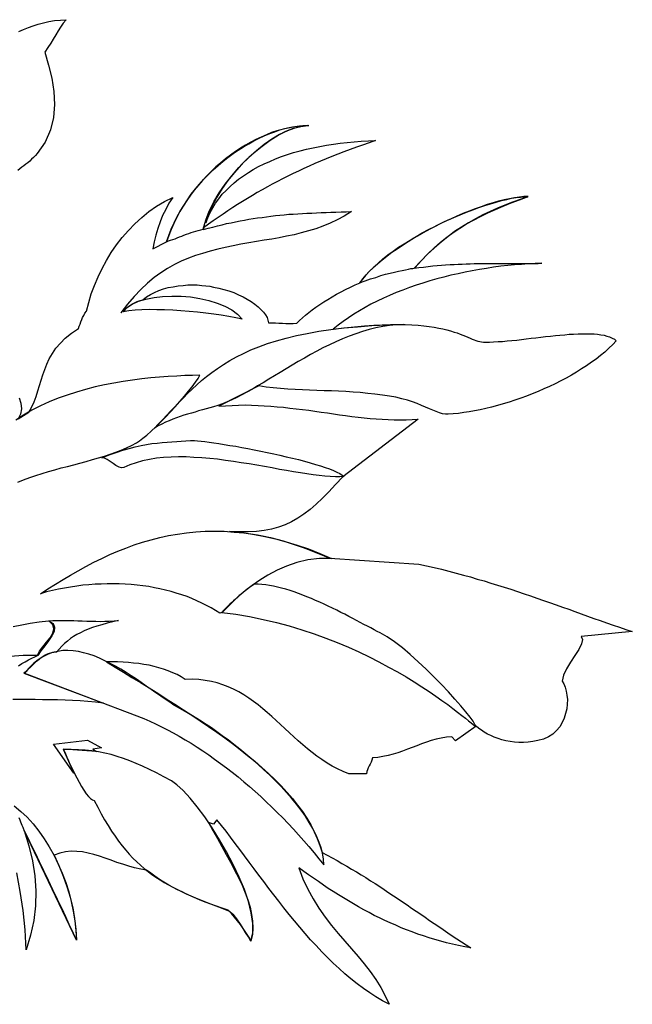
# Model space of a CAD drawing. Extents: x -508 to -51, y 189 to 941.
# Tile 3 of 3: x -307 to -51, y 530 to 941. Entities that reach past the tile are written whole.
import ezdxf

# ---------------------------------------------------------------- set-up
doc = ezdxf.new("R2010")
doc.units = 0
doc.header["$MEASUREMENT"] = 0
doc.layers.get('0').update_dxf_attribs({"linetype": 'CONTINUOUS'})

msp = doc.modelspace()

# ---------------------------------------------------------------- linework, layer by layer
at = {"linetype": 'Continuous'}
for points in [[(-307.74, 936), (-305.83, 936.88), (-303.76, 937.67), (-301.69, 938.39), (-299.62, 939.1), (-297.4, 939.66), (-295.17, 940.14), (-292.86, 940.54), (-290.39, 940.77), (-287.93, 940.93), (-289.2, 939.42), (-290.32, 937.83), (-291.35, 936.24), (-292.3, 934.57), (-293.34, 932.82), (-294.37, 931.07), (-295.57, 929.32), (-296.92, 927.41), (-295.33, 922), (-293.98, 916.51), (-293.1, 910.94), (-292.86, 905.45), (-293.26, 900.04), (-294.45, 894.87), (-296.68, 889.78), (-300.02, 885.08), (-300.81, 884.21), (-301.61, 883.41), (-302.41, 882.7), (-303.2, 881.9), (-304, 881.19), (-304.79, 880.55), (-305.67, 879.91), (-306.46, 879.28), (-307.34, 878.64), (-308.13, 878)], [(-307.66, 783.01), (-306.94, 780.79), (-306.62, 778.4), (-307.02, 776.17), (-308.05, 774.26), (-303.52, 776.97), (-302.33, 779.19), (-301.37, 781.34), (-300.5, 783.57), (-299.78, 785.88), (-299.06, 788.1), (-298.43, 790.33), (-297.71, 792.64), (-296.92, 794.87), (-296.04, 797.09), (-295.01, 799.32), (-293.74, 801.47), (-292.23, 803.7), (-290.39, 805.85), (-288.33, 807.91), (-285.78, 809.98), (-282.84, 811.97), (-282.52, 812.92), (-282.12, 813.8), (-281.8, 814.76), (-281.48, 815.63), (-281.09, 816.51), (-280.61, 817.38), (-280.13, 818.33), (-279.5, 819.21), (-278.54, 822.79), (-277.51, 826.37), (-276.16, 829.95), (-274.64, 833.45), (-272.97, 836.95), (-271.14, 840.29), (-269.15, 843.63), (-266.93, 846.82), (-264.54, 849.92), (-261.99, 852.86), (-259.29, 855.65), (-256.42, 858.27), (-253.4, 860.74), (-250.3, 862.97), (-246.96, 864.95), (-243.46, 866.7), (-245.05, 864.24), (-246.4, 861.7), (-247.67, 859.15), (-248.71, 856.44), (-249.66, 853.74), (-250.46, 850.95), (-251.17, 848.09), (-251.81, 845.23), (-246, 848.09), (-245.13, 850.79), (-244.09, 853.42), (-242.9, 856.04), (-241.71, 858.51), (-240.35, 860.98), (-238.84, 863.36), (-237.33, 865.75), (-235.74, 867.98), (-233.99, 870.21), (-232.24, 872.27), (-230.41, 874.34), (-228.5, 876.33), (-226.51, 878.24), (-224.52, 880.07), (-222.45, 881.82), (-220.39, 883.41), (-218.24, 885), (-216.09, 886.44), (-213.94, 887.87), (-211.71, 889.14), (-209.57, 890.33), (-207.34, 891.45), (-205.19, 892.48), (-202.96, 893.36), (-200.82, 894.15), (-198.67, 894.87), (-196.6, 895.42), (-194.53, 895.9), (-192.46, 896.3), (-190.47, 896.54), (-188.56, 896.7), (-186.65, 896.7), (-189.52, 896.46), (-192.46, 895.67), (-195.56, 894.47), (-198.82, 892.96), (-202.01, 890.97), (-205.27, 888.74), (-208.53, 886.2), (-211.71, 883.41), (-214.74, 880.39), (-217.68, 877.13), (-220.39, 873.79), (-222.85, 870.36), (-225.08, 866.79), (-226.99, 863.2), (-228.5, 859.63), (-229.69, 856.04), (-228.82, 858.19), (-227.86, 860.34), (-226.75, 862.33), (-225.56, 864.32), (-224.2, 866.15), (-222.77, 867.98), (-221.18, 869.65), (-219.51, 871.32), (-217.76, 872.83), (-215.93, 874.34), (-213.94, 875.77), (-211.87, 877.13), (-209.8, 878.4), (-207.58, 879.59), (-205.27, 880.71), (-202.96, 881.74), (-200.5, 882.78), (-198.03, 883.73), (-195.48, 884.61), (-192.94, 885.4), (-190.23, 886.12), (-187.53, 886.83), (-184.82, 887.47), (-182.04, 888.03), (-179.17, 888.51), (-176.31, 888.98), (-173.45, 889.38), (-170.58, 889.7), (-167.64, 889.94), (-164.7, 890.17), (-161.67, 890.33), (-158.73, 890.49), (-161.43, 889.54), (-164.14, 888.58), (-166.76, 887.63), (-169.39, 886.67), (-171.94, 885.72), (-174.48, 884.76), (-176.95, 883.81), (-179.33, 882.78), (-181.72, 881.82), (-184.11, 880.79), (-186.41, 879.75), (-188.72, 878.72), (-190.95, 877.68), (-193.18, 876.65), (-195.41, 875.54), (-197.55, 874.42), (-199.7, 873.31), (-201.85, 872.2), (-203.92, 871.08), (-206.07, 869.89), (-208.13, 868.7), (-210.2, 867.5), (-212.27, 866.23), (-214.26, 864.95), (-216.33, 863.68), (-218.4, 862.41), (-220.39, 861.06), (-222.45, 859.7), (-224.44, 858.35), (-226.51, 856.92), (-228.5, 855.49), (-230.57, 853.98), (-230.65, 853.26), (-228.66, 853.82), (-226.75, 854.29), (-224.76, 854.85), (-222.85, 855.25), (-220.94, 855.73), (-219.03, 856.13), (-217.2, 856.52), (-215.29, 856.84), (-213.46, 857.24), (-211.63, 857.56), (-209.8, 857.88), (-207.98, 858.11), (-206.07, 858.35), (-204.23, 858.59), (-202.41, 858.83), (-200.57, 859.07), (-198.75, 859.23), (-196.84, 859.39), (-195.01, 859.63), (-193.1, 859.7), (-191.19, 859.86), (-189.28, 860.02), (-187.37, 860.1), (-185.38, 860.18), (-183.39, 860.26), (-181.4, 860.42), (-179.41, 860.42), (-177.35, 860.5), (-175.28, 860.58), (-173.13, 860.66), (-170.98, 860.66), (-168.83, 860.74), (-171.78, 858.91), (-174.72, 857.32), (-177.74, 855.89), (-180.69, 854.69), (-183.71, 853.58), (-186.73, 852.7), (-189.76, 851.83), (-192.78, 851.11), (-195.88, 850.48), (-198.98, 849.84), (-202.09, 849.28), (-205.27, 848.81), (-208.45, 848.25), (-211.71, 847.69), (-214.98, 847.14), (-218.24, 846.5), (-221.5, 845.78), (-224.68, 845.07), (-227.86, 844.19), (-230.97, 843.32), (-233.99, 842.36), (-236.93, 841.33), (-239.88, 840.05), (-242.74, 838.62), (-245.6, 837.03), (-248.39, 835.2), (-251.25, 833.21), (-254.04, 830.82), (-256.82, 828.28), (-259.53, 825.34), (-262.31, 822.07), (-265.1, 818.49), (-263.98, 819.53), (-262.87, 820.48), (-261.76, 821.28), (-260.56, 822.07), (-259.37, 822.63), (-258.26, 823.19), (-257.06, 823.59), (-255.95, 823.9), (-254.44, 825.1), (-252.76, 826.13), (-251.01, 827.01), (-249.19, 827.8), (-247.28, 828.44), (-245.29, 829), (-243.22, 829.39), (-241.15, 829.71), (-239.16, 829.95), (-237.09, 830.11), (-235.1, 830.11), (-233.2, 830.11), (-231.36, 829.95), (-229.61, 829.79), (-227.94, 829.55), (-226.43, 829.23), (-224.2, 828.84), (-222.06, 828.28), (-219.99, 827.64), (-217.92, 826.93), (-215.93, 826.05), (-214.1, 825.18), (-212.35, 824.22), (-210.68, 823.19), (-209.17, 822.15), (-207.82, 821.04), (-206.62, 819.93), (-205.59, 818.81), (-204.71, 817.7), (-204.07, 816.51), (-203.68, 815.47), (-203.44, 814.36), (-202.01, 814.28), (-200.57, 814.28), (-199.14, 814.2), (-197.63, 814.12), (-196.2, 814.04), (-194.69, 814.04), (-193.18, 814.04), (-191.59, 814.12), (-190.47, 815.23), (-189.28, 816.35), (-188.01, 817.46), (-186.65, 818.57), (-185.22, 819.77), (-183.71, 820.8), (-182.04, 821.92), (-180.37, 823.03), (-178.7, 824.06), (-176.87, 825.18), (-175.04, 826.21), (-173.13, 827.25), (-171.22, 828.2), (-169.23, 829.16), (-167.24, 830.11), (-165.17, 830.98), (-163.98, 832.66), (-162.63, 834.33), (-161.12, 836.08), (-159.36, 837.75), (-157.54, 839.34), (-155.63, 841.01), (-153.56, 842.68), (-151.33, 844.27), (-149.1, 845.86), (-146.72, 847.37), (-144.25, 848.89), (-141.78, 850.4), (-139.24, 851.83), (-136.61, 853.26), (-133.99, 854.61), (-131.28, 855.89), (-128.66, 857.16), (-126.03, 858.35), (-123.32, 859.47), (-120.7, 860.5), (-118.16, 861.54), (-115.61, 862.41), (-113.14, 863.29), (-110.68, 864.08), (-108.37, 864.72), (-106.06, 865.35), (-103.91, 865.83), (-101.92, 866.31), (-100.01, 866.63), (-98.19, 866.79), (-96.6, 866.95), (-95.08, 866.95), (-98.35, 865.83), (-101.53, 864.72), (-104.71, 863.45), (-107.81, 862.17), (-110.91, 860.82), (-113.94, 859.39), (-116.96, 857.79), (-119.91, 856.13), (-122.77, 854.29), (-125.71, 852.39), (-128.58, 850.24), (-131.36, 848.01), (-134.22, 845.54), (-137.01, 842.92), (-139.79, 840.13), (-142.58, 837.11), (-140.59, 837.35), (-138.68, 837.59), (-136.77, 837.83), (-134.86, 838.07), (-133.03, 838.23), (-131.2, 838.38), (-129.45, 838.54), (-127.62, 838.62), (-125.95, 838.7), (-124.2, 838.78), (-122.53, 838.86), (-120.86, 838.94), (-119.19, 838.94), (-117.6, 839.02), (-115.93, 839.02), (-114.34, 839.02), (-112.75, 839.02), (-111.15, 839.02), (-109.56, 839.02), (-108.05, 839.02), (-106.46, 839.02), (-104.95, 839.02), (-103.36, 839.02), (-101.85, 839.02), (-100.25, 839.02), (-98.74, 839.02), (-97.15, 839.02), (-95.64, 839.02), (-94.05, 839.02), (-92.46, 839.1), (-90.87, 839.1), (-89.28, 839.18), (-92.06, 839.1), (-94.92, 838.94), (-97.71, 838.7), (-100.65, 838.46), (-103.52, 838.23), (-106.46, 837.91), (-109.4, 837.51), (-112.35, 837.03), (-115.37, 836.55), (-118.31, 836), (-121.34, 835.44), (-124.28, 834.8), (-127.22, 834.17), (-130.17, 833.37), (-133.11, 832.66), (-136.06, 831.78), (-138.92, 830.91), (-141.78, 830.03), (-144.57, 829), (-147.35, 827.96), (-150.13, 826.93), (-152.84, 825.73), (-155.47, 824.62), (-158.09, 823.35), (-160.64, 822.07), (-163.1, 820.72), (-165.49, 819.37), (-167.8, 817.94), (-170.1, 816.42), (-172.25, 814.91), (-174.4, 813.32), (-176.39, 811.65), (-171.78, 812.21), (-167.48, 812.69), (-163.34, 813.08), (-159.52, 813.32), (-155.94, 813.48), (-152.52, 813.64), (-149.34, 813.64), (-146.4, 813.56), (-143.61, 813.48), (-140.99, 813.32), (-138.6, 813.08), (-136.37, 812.76), (-134.3, 812.45), (-132.32, 812.13), (-130.57, 811.73), (-128.89, 811.33), (-127.38, 810.94), (-125.95, 810.46), (-124.6, 810.06), (-123.41, 809.58), (-122.29, 809.11), (-121.18, 808.71), (-120.22, 808.31), (-119.27, 807.91), (-118.39, 807.51), (-117.6, 807.2), (-116.8, 806.88), (-116.01, 806.64), (-115.21, 806.48), (-114.41, 806.32), (-113.7, 806.24), (-112.9, 806.24), (-111.15, 806.24), (-109.4, 806.32), (-107.49, 806.48), (-105.66, 806.56), (-103.75, 806.8), (-101.77, 806.96), (-99.78, 807.12), (-97.79, 807.36), (-95.8, 807.6), (-93.73, 807.83), (-91.74, 808.07), (-89.67, 808.31), (-87.69, 808.55), (-85.62, 808.79), (-83.63, 808.95), (-81.72, 809.19), (-79.73, 809.35), (-77.82, 809.51), (-75.99, 809.58), (-74.16, 809.74), (-72.41, 809.74), (-70.74, 809.74), (-69.07, 809.74), (-67.47, 809.66), (-66.04, 809.51), (-64.61, 809.35), (-63.26, 809.11), (-62.07, 808.79), (-60.95, 808.39), (-59.92, 807.91), (-58.97, 807.44), (-58.17, 806.8), (-59.68, 805.21), (-61.27, 803.7), (-63.02, 802.1), (-64.77, 800.67), (-66.6, 799.16), (-68.59, 797.81), (-70.58, 796.38), (-72.65, 795.02), (-74.8, 793.75), (-76.94, 792.4), (-79.17, 791.21), (-81.4, 790.01), (-83.71, 788.82), (-86.09, 787.7), (-88.48, 786.67), (-90.87, 785.64), (-93.25, 784.68), (-95.64, 783.73), (-98.1, 782.85), (-100.57, 781.98), (-102.96, 781.18), (-105.43, 780.47), (-107.81, 779.75), (-110.28, 779.11), (-112.66, 778.56), (-114.97, 778), (-117.36, 777.52), (-119.59, 777.13), (-121.89, 776.81), (-124.04, 776.49), (-126.27, 776.25), (-128.34, 776.09), (-129.53, 776.17), (-130.8, 776.33), (-132.08, 776.73), (-133.35, 777.2), (-134.78, 777.76), (-136.21, 778.4), (-137.81, 779.04), (-139.56, 779.83), (-141.38, 780.54), (-143.29, 781.26), (-145.44, 781.98), (-147.75, 782.61), (-150.22, 783.25), (-152.92, 783.73), (-155.86, 784.13), (-158.97, 784.44), (-161.99, 784.84), (-165.09, 785.16), (-168.12, 785.4), (-171.14, 785.56), (-174.16, 785.72), (-177.19, 785.88), (-180.21, 785.95), (-183.23, 786.04), (-186.26, 786.11), (-189.28, 786.27), (-192.3, 786.43), (-195.32, 786.59), (-198.43, 786.83), (-201.45, 787.15), (-204.48, 787.47), (-207.5, 787.94), (-224.13, 779.43), (-221.42, 779.67), (-218.63, 779.83), (-215.93, 779.91), (-213.23, 779.99), (-210.52, 779.91), (-207.82, 779.83), (-205.19, 779.67), (-202.48, 779.51), (-199.86, 779.27), (-197.16, 779.04), (-194.53, 778.72), (-191.9, 778.4), (-189.28, 778.08), (-186.65, 777.76), (-184.11, 777.36), (-181.48, 777.04), (-178.86, 776.65), (-176.31, 776.25), (-173.76, 775.93), (-171.22, 775.53), (-168.59, 775.22), (-166.05, 774.9), (-163.5, 774.66), (-161.04, 774.34), (-158.49, 774.18), (-155.94, 774.02), (-153.48, 773.86), (-150.93, 773.78), (-148.47, 773.78), (-145.92, 773.78), (-143.45, 773.94), (-140.99, 774.1), (-172.41, 750), (-175.44, 746.73), (-178.22, 743.71), (-180.92, 741.01), (-183.55, 738.54), (-186.1, 736.31), (-188.64, 734.32), (-191.19, 732.65), (-193.81, 731.22), (-196.44, 729.95), (-199.22, 728.91), (-202.17, 728.12), (-205.19, 727.56), (-208.45, 727.16), (-211.95, 727), (-215.69, 727), (-219.75, 727.16), (-216.65, 726.92), (-213.7, 726.6), (-210.84, 726.21), (-207.98, 725.73), (-205.27, 725.17), (-202.57, 724.62), (-199.94, 723.9), (-197.32, 723.19), (-194.85, 722.39), (-192.3, 721.59), (-189.84, 720.72), (-187.45, 719.84), (-185.06, 718.89), (-182.6, 717.93), (-180.21, 716.98), (-177.82, 715.94), (-140.59, 713.48), (-137.41, 712.76), (-134.22, 712.05), (-131.12, 711.33), (-128.1, 710.54), (-125.07, 709.74), (-122.05, 708.94), (-119.11, 708.15), (-116.25, 707.27), (-113.38, 706.48), (-110.52, 705.6), (-107.73, 704.73), (-104.95, 703.85), (-102.16, 702.98), (-99.46, 702.02), (-96.67, 701.15), (-93.97, 700.19), (-91.34, 699.24), (-88.64, 698.36), (-86.01, 697.41), (-83.31, 696.45), (-80.68, 695.5), (-78.06, 694.62), (-75.43, 693.67), (-72.81, 692.72), (-70.18, 691.76), (-67.56, 690.81), (-64.85, 689.93), (-62.22, 688.97), (-59.52, 688.02), (-56.9, 687.15), (-54.19, 686.19), (-51.49, 685.32), (-72.89, 683.33), (-72.25, 681.97), (-72.65, 680.14), (-73.76, 677.84), (-75.43, 675.29), (-77.26, 672.51), (-78.93, 669.72), (-80.29, 667.1), (-80.84, 664.63), (-80.13, 663.44), (-79.49, 662.09), (-79.09, 660.49), (-78.77, 658.82), (-78.61, 656.91), (-78.69, 655), (-78.85, 653.01), (-79.33, 651.1), (-79.89, 649.12), (-80.76, 647.29), (-81.8, 645.54), (-83.15, 643.94), (-84.66, 642.51), (-86.49, 641.32), (-88.56, 640.44), (-90.94, 639.81), (-93.01, 639.41), (-95, 639.17), (-96.91, 639.01), (-98.9, 639.01), (-100.73, 639.17), (-102.56, 639.41), (-104.31, 639.73), (-105.98, 640.13), (-107.57, 640.6), (-109.16, 641.24), (-110.6, 641.88), (-112.03, 642.51), (-113.3, 643.31), (-114.5, 644.1), (-115.61, 644.9), (-116.64, 645.78), (-125.39, 639.73), (-126.83, 641.4), (-129.05, 641.16), (-131.28, 640.84), (-133.43, 640.37), (-135.5, 639.81), (-137.49, 639.09), (-139.56, 638.46), (-141.47, 637.66), (-143.45, 636.94), (-145.44, 636.15), (-147.43, 635.43), (-149.42, 634.72), (-151.41, 634.08), (-153.48, 633.52), (-155.63, 633.13), (-157.77, 632.73), (-160, 632.57), (-160.24, 631.61), (-160.56, 630.74), (-160.96, 629.94), (-161.43, 629.23), (-161.83, 628.43), (-162.15, 627.64), (-162.39, 626.84), (-162.47, 625.97), (-169.87, 625.89), (-172.25, 626.84), (-174.64, 627.95), (-176.87, 629.15), (-179.01, 630.42), (-181.16, 631.85), (-183.23, 633.28), (-185.22, 634.8), (-187.21, 636.39), (-189.12, 638.06), (-191.03, 639.73), (-192.86, 641.4), (-194.69, 643.07), (-196.6, 644.82), (-198.43, 646.49), (-200.26, 648.24), (-202.09, 649.91), (-204, 651.5), (-205.82, 653.1), (-207.73, 654.69), (-209.73, 656.12), (-211.71, 657.55), (-213.7, 658.9), (-215.85, 660.1), (-218, 661.21), (-220.23, 662.24), (-222.53, 663.12), (-224.84, 663.91), (-227.31, 664.47), (-229.93, 664.95), (-232.56, 665.27), (-235.34, 665.43), (-238.21, 665.35), (-239.88, 666.38), (-241.63, 667.34), (-243.46, 668.13), (-245.29, 668.93), (-247.28, 669.64), (-249.26, 670.2), (-251.25, 670.76), (-253.32, 671.23), (-255.47, 671.63), (-257.62, 671.95), (-259.85, 672.19), (-261.99, 672.43), (-264.22, 672.51), (-266.53, 672.66), (-268.76, 672.66), (-271.06, 672.66), (-267.56, 670.52), (-264.06, 668.37), (-260.48, 666.14), (-256.9, 663.99), (-253.32, 661.77), (-249.74, 659.54), (-246.16, 657.23), (-242.58, 655), (-239, 652.7), (-235.5, 650.39), (-232, 648.08), (-228.5, 645.69), (-225.08, 643.31), (-221.74, 640.92), (-218.48, 638.53), (-215.29, 636.07), (-212.19, 633.6), (-209.17, 631.14), (-206.23, 628.59), (-203.44, 626.04), (-200.73, 623.42), (-198.19, 620.87), (-195.72, 618.17), (-193.42, 615.54), (-191.27, 612.84), (-189.28, 610.13), (-187.45, 607.35), (-185.78, 604.56), (-184.35, 601.7), (-183.07, 598.84), (-181.96, 595.97), (-181.08, 593.03), (-179.01, 591.91), (-176.87, 590.8), (-174.8, 589.69), (-172.81, 588.5), (-170.74, 587.3), (-168.75, 586.11), (-166.76, 584.91), (-164.78, 583.72), (-162.79, 582.53), (-160.88, 581.25), (-158.89, 580.06), (-156.98, 578.79), (-155.07, 577.52), (-153.16, 576.24), (-151.25, 574.97), (-149.34, 573.7), (-147.43, 572.42), (-145.52, 571.15), (-143.69, 569.8), (-141.78, 568.53), (-139.87, 567.25), (-138.04, 565.98), (-136.13, 564.63), (-134.22, 563.35), (-132.32, 562.08), (-130.49, 560.81), (-128.58, 559.53), (-126.67, 558.18), (-124.76, 556.91), (-122.85, 555.72), (-120.86, 554.45), (-118.95, 553.18), (-121.5, 553.65), (-124.04, 554.13), (-126.59, 554.68), (-129.05, 555.32), (-131.52, 555.96), (-133.91, 556.67), (-136.37, 557.39), (-138.76, 558.18), (-141.07, 558.98), (-143.45, 559.85), (-145.76, 560.73), (-148.07, 561.6), (-150.29, 562.64), (-152.6, 563.59), (-154.83, 564.63), (-157.06, 565.74), (-159.29, 566.78), (-161.43, 567.97), (-163.58, 569.08), (-165.81, 570.28), (-167.88, 571.55), (-170.03, 572.82), (-172.17, 574.09), (-174.24, 575.37), (-176.39, 576.72), (-178.46, 578.07), (-180.53, 579.43), (-182.6, 580.86), (-184.66, 582.29), (-186.73, 583.72), (-188.72, 585.15), (-190.79, 586.66), (-189.04, 582.05), (-187.05, 577.67), (-184.74, 573.62), (-182.36, 569.72), (-179.73, 566.06), (-177.1, 562.56), (-174.32, 559.22), (-171.54, 555.96), (-168.75, 552.78), (-166.05, 549.59), (-163.42, 546.49), (-160.96, 543.31), (-158.65, 540.05), (-156.5, 536.71), (-154.67, 533.21), (-153.08, 529.62), (-155.86, 531.14), (-158.57, 532.73), (-161.19, 534.4), (-163.82, 536.23), (-166.45, 538.22), (-168.99, 540.21), (-171.54, 542.35), (-174, 544.58), (-176.39, 546.81), (-178.86, 549.2), (-181.24, 551.58), (-183.55, 554.13), (-185.86, 556.59), (-188.16, 559.22), (-190.39, 561.84), (-192.62, 564.47), (-194.85, 567.17), (-197, 569.88), (-199.14, 572.66), (-201.21, 575.37), (-203.36, 578.07), (-205.43, 580.86), (-207.42, 583.56), (-209.49, 586.27), (-211.48, 588.97), (-213.46, 591.68), (-215.45, 594.3), (-217.36, 596.85), (-219.27, 599.39), (-221.18, 601.94), (-223.09, 604.33), (-225, 606.71), (-226.43, 604.88), (-228.5, 605.52), (-226.67, 602.18), (-224.76, 598.84), (-222.93, 595.57), (-221.1, 592.23), (-219.27, 588.97), (-217.6, 585.71), (-216.01, 582.53), (-214.5, 579.34), (-213.23, 576.24), (-212.11, 573.22), (-211.16, 570.2), (-210.52, 567.17), (-210.12, 564.31), (-210.04, 561.44), (-210.2, 558.74), (-210.76, 556.03), (-211.87, 557.87), (-212.99, 559.62), (-214.1, 561.28), (-215.21, 562.96), (-216.41, 564.47), (-217.6, 566.06), (-218.87, 567.49), (-220.31, 568.92), (-222.77, 569.72), (-225.16, 570.59), (-227.54, 571.47), (-229.93, 572.34), (-232.24, 573.3), (-234.47, 574.25), (-236.7, 575.21), (-238.84, 576.24), (-240.99, 577.28), (-243.06, 578.31), (-245.13, 579.43), (-247.12, 580.62), (-249.03, 581.81), (-250.86, 583.09), (-252.61, 584.36), (-254.36, 585.71), (-256.82, 586.11), (-259.37, 586.59), (-261.83, 587.3), (-264.3, 588.1), (-266.77, 588.89), (-269.15, 589.77), (-271.62, 590.64), (-274.01, 591.44), (-276.39, 592.23), (-278.78, 592.79), (-281.17, 593.27), (-283.55, 593.5), (-285.94, 593.59), (-288.25, 593.35), (-290.64, 592.79), (-292.94, 591.91), (-291.03, 587.54), (-289.28, 583.16), (-287.69, 578.79), (-286.34, 574.33), (-285.23, 569.88), (-284.43, 565.42), (-283.87, 560.97), (-283.63, 556.43), (-305.51, 602.18), (-303.52, 595.89), (-302.09, 589.61), (-301.05, 583.32), (-300.65, 577.04), (-300.74, 570.83), (-301.45, 564.63), (-302.8, 558.5), (-304.71, 552.38), (-305.11, 560.73), (-305.99, 568.84), (-307.18, 576.8), (-308.61, 584.6)], [(-230.73, 853.42), (-229.61, 857.16), (-228.18, 860.98), (-226.27, 864.8), (-224.04, 868.54), (-221.58, 872.2), (-218.79, 875.77), (-215.85, 879.2), (-212.75, 882.46), (-209.49, 885.4), (-206.14, 888.11), (-202.8, 890.57), (-199.46, 892.64), (-196.2, 894.31), (-193.02, 895.58), (-189.91, 896.38), (-187.05, 896.7), (-189.12, 896.62), (-191.27, 896.38), (-193.42, 896.06), (-195.56, 895.67), (-197.79, 895.11), (-199.94, 894.47), (-202.17, 893.76), (-204.32, 892.88), (-206.54, 891.92), (-208.69, 890.89), (-210.84, 889.78), (-213.07, 888.58), (-215.13, 887.23), (-217.28, 885.88), (-219.35, 884.37), (-221.42, 882.86), (-223.41, 881.19), (-225.4, 879.44), (-227.31, 877.61), (-229.14, 875.77), (-230.97, 873.79), (-232.72, 871.8), (-234.47, 869.73), (-236.06, 867.58), (-237.57, 865.35), (-239.08, 863.05), (-240.51, 860.74), (-241.79, 858.27), (-242.98, 855.81), (-244.09, 853.34), (-245.13, 850.79), (-246.08, 848.17), (-245.21, 848.49), (-244.33, 848.81), (-243.46, 849.12), (-242.5, 849.44), (-241.55, 849.84), (-240.67, 850.16), (-239.72, 850.56), (-238.76, 850.95), (-237.73, 851.27), (-236.77, 851.67), (-235.82, 851.99), (-234.79, 852.31), (-233.75, 852.62), (-232.79, 852.94), (-231.76, 853.18), (-230.73, 853.42)], [(-142.26, 837.27), (-139.56, 840.29), (-136.93, 843.08), (-134.3, 845.62), (-131.6, 847.93), (-128.97, 850.08), (-126.27, 852.07), (-123.48, 853.9), (-120.7, 855.65), (-117.84, 857.24), (-114.89, 858.75), (-111.87, 860.26), (-108.69, 861.61), (-105.43, 862.97), (-102.08, 864.4), (-98.58, 865.75), (-94.92, 867.1), (-96.75, 867.02), (-98.66, 866.86), (-100.65, 866.55), (-102.8, 866.15), (-105.03, 865.67), (-107.33, 865.11), (-109.64, 864.4), (-112.11, 863.68), (-114.57, 862.81), (-117.12, 861.93), (-119.66, 860.98), (-122.21, 859.94), (-124.84, 858.83), (-127.46, 857.64), (-130.09, 856.44), (-132.63, 855.17), (-135.18, 853.82), (-137.81, 852.47), (-140.27, 851.11), (-142.74, 849.6), (-145.13, 848.17), (-147.51, 846.66), (-149.74, 845.14), (-151.97, 843.63), (-154.04, 842.04), (-156.02, 840.45), (-157.93, 838.86), (-159.68, 837.27), (-161.35, 835.68), (-162.87, 834.09), (-164.22, 832.57), (-165.41, 830.98), (-163.1, 831.86), (-160.88, 832.66), (-158.65, 833.29), (-156.58, 834.01), (-154.51, 834.57), (-152.6, 835.04), (-150.77, 835.52), (-149.1, 835.92), (-147.59, 836.23), (-146.24, 836.48), (-145.04, 836.71), (-144.01, 836.95), (-143.22, 837.03), (-142.66, 837.19), (-142.34, 837.27), (-142.26, 837.27)], [(-214.42, 815.87), (-217.12, 816.42), (-220.07, 816.9), (-223.17, 817.46), (-226.35, 817.94), (-229.69, 818.33), (-233.11, 818.73), (-236.54, 819.05), (-240.04, 819.37), (-243.46, 819.61), (-246.88, 819.69), (-250.14, 819.77), (-253.32, 819.85), (-256.35, 819.69), (-259.21, 819.53), (-261.83, 819.29), (-264.22, 818.89), (-262.55, 820.64), (-260.4, 822.07), (-257.7, 823.35), (-254.67, 824.22), (-251.25, 824.94), (-247.67, 825.34), (-243.85, 825.5), (-239.96, 825.42), (-236.06, 825.1), (-232.16, 824.46), (-228.42, 823.67), (-224.92, 822.55), (-221.66, 821.2), (-218.79, 819.69), (-216.33, 817.86), (-214.42, 815.87)], [(-147.11, 813.64), (-149.98, 813.48), (-152.84, 813.24), (-155.7, 812.76), (-158.57, 812.21), (-161.43, 811.49), (-164.22, 810.7), (-167, 809.74), (-169.79, 808.79), (-172.57, 807.6), (-175.28, 806.4), (-177.98, 805.13), (-180.69, 803.85), (-183.31, 802.42), (-185.94, 801.07), (-188.48, 799.56), (-191.03, 798.13), (-193.57, 796.62), (-196.04, 795.1), (-198.51, 793.59), (-200.97, 792.16), (-203.28, 790.73), (-205.67, 789.3), (-207.98, 787.94), (-210.2, 786.59), (-212.43, 785.4), (-214.58, 784.2), (-216.65, 783.09), (-218.72, 782.14), (-220.7, 781.26), (-222.69, 780.47), (-224.6, 779.83), (-226.43, 779.27), (-227.94, 778.79), (-229.54, 778.4), (-231.04, 777.92), (-232.64, 777.52), (-234.15, 777.04), (-235.66, 776.57), (-237.25, 776.17), (-238.76, 775.69), (-240.35, 775.13), (-241.87, 774.58), (-243.46, 774.02), (-244.97, 773.38), (-246.48, 772.75), (-248.07, 771.95), (-249.58, 771.24), (-251.1, 770.36), (-249.35, 772.11), (-247.59, 773.86), (-245.92, 775.69), (-244.25, 777.52), (-242.5, 779.35), (-240.75, 781.18), (-239, 783.01), (-237.25, 784.76), (-235.34, 786.59), (-233.43, 788.42), (-231.45, 790.17), (-229.29, 791.92), (-227.07, 793.59), (-224.76, 795.26), (-222.29, 796.93), (-219.67, 798.53), (-216.88, 800.04), (-213.94, 801.55), (-210.76, 802.98), (-207.42, 804.33), (-203.84, 805.6), (-200.1, 806.8), (-196.04, 807.91), (-191.82, 808.95), (-187.29, 809.9), (-182.44, 810.78), (-177.35, 811.49), (-172.01, 812.21), (-166.29, 812.69), (-160.24, 813.16), (-153.88, 813.48), (-147.11, 813.64)], [(-232.08, 792.4), (-235.18, 792.32), (-238.45, 792.24), (-241.79, 792.08), (-245.29, 791.92), (-248.95, 791.6), (-252.61, 791.29), (-256.35, 790.89), (-260.24, 790.41), (-264.14, 789.85), (-268.04, 789.14), (-271.94, 788.42), (-275.92, 787.55), (-279.82, 786.51), (-283.71, 785.4), (-287.61, 784.13), (-291.35, 782.77), (-295.09, 781.26), (-298.75, 779.59), (-302.33, 777.76), (-305.75, 775.77), (-309.01, 773.62)], [(-308.21, 747.77), (-305.75, 748.72), (-303.2, 749.68), (-300.58, 750.55), (-298.03, 751.35), (-295.41, 752.14), (-292.7, 752.86), (-290.08, 753.66), (-287.45, 754.29), (-284.75, 755.01), (-282.2, 755.72), (-279.58, 756.44), (-277.03, 757.16), (-274.48, 757.87), (-272.02, 758.59), (-269.63, 759.38), (-267.24, 760.26), (-264.94, 761.13), (-262.79, 762.09), (-260.64, 763.04), (-258.65, 764.16), (-257.38, 764.95), (-255.95, 766.07), (-254.28, 767.42), (-252.45, 769.09), (-250.54, 770.84), (-248.55, 772.83), (-246.48, 774.9), (-244.41, 777.13), (-242.42, 779.27), (-240.43, 781.5), (-238.6, 783.65), (-236.85, 785.72), (-235.34, 787.63), (-233.99, 789.45), (-232.88, 791.05), (-232.08, 792.4)], [(-171.85, 750.16), (-173.6, 750), (-175.51, 750), (-177.66, 750.07), (-179.89, 750.23), (-182.28, 750.47), (-184.74, 750.79), (-187.37, 751.19), (-190.15, 751.59), (-192.94, 752.07), (-195.88, 752.62), (-198.91, 753.1), (-201.93, 753.66), (-205.11, 754.29), (-208.29, 754.85), (-211.55, 755.41), (-214.82, 755.88), (-218.08, 756.44), (-221.42, 756.84), (-224.76, 757.32), (-228.02, 757.63), (-231.36, 757.95), (-234.63, 758.11), (-237.81, 758.27), (-240.99, 758.27), (-244.17, 758.19), (-247.28, 758.03), (-250.3, 757.71), (-253.16, 757.23), (-256.03, 756.6), (-258.73, 755.88), (-261.36, 755.01), (-263.9, 753.89), (-264.86, 753.73), (-265.89, 754.05), (-267.17, 754.69), (-268.36, 755.57), (-269.63, 756.44), (-270.9, 757.16), (-272.02, 757.79), (-273.05, 757.95), (-270.03, 759.14), (-267.08, 760.18), (-264.3, 761.05), (-261.67, 761.85), (-259.13, 762.48), (-256.66, 763.04), (-254.36, 763.44), (-252.13, 763.84), (-249.9, 764.08), (-247.83, 764.32), (-245.76, 764.48), (-243.78, 764.63), (-241.79, 764.79), (-239.88, 764.87), (-237.97, 764.95), (-236.06, 765.11), (-235.26, 765.11), (-234.31, 765.11), (-233.04, 765.03), (-231.6, 764.87), (-230.01, 764.71), (-228.18, 764.48), (-226.27, 764.16), (-224.13, 763.92), (-221.9, 763.52), (-219.59, 763.12), (-217.12, 762.73), (-214.58, 762.25), (-212.03, 761.77), (-209.41, 761.29), (-206.7, 760.73), (-204, 760.18), (-201.29, 759.62), (-198.67, 758.98), (-196.04, 758.35), (-193.42, 757.79), (-190.87, 757.16), (-188.48, 756.52), (-186.1, 755.8), (-183.87, 755.17), (-181.72, 754.53), (-179.73, 753.89), (-177.98, 753.26), (-176.31, 752.62), (-174.88, 751.98), (-173.6, 751.35), (-172.65, 750.71), (-171.85, 750.16)], [(-177.1, 715.87), (-182.2, 715.79), (-186.97, 715.23), (-191.59, 714.12), (-195.88, 712.68), (-199.86, 710.93), (-203.68, 708.94), (-207.1, 706.79), (-210.28, 704.57), (-213.15, 702.34), (-215.69, 700.19), (-217.92, 698.13), (-219.75, 696.38), (-221.34, 694.86), (-222.45, 693.75), (-223.33, 693.11), (-223.73, 692.95), (-225.56, 694.15), (-227.39, 695.26), (-229.29, 696.29), (-231.29, 697.25), (-233.35, 698.2), (-235.42, 699.08), (-237.49, 699.95), (-239.72, 700.67), (-241.95, 701.38), (-244.17, 702.02), (-246.48, 702.66), (-248.79, 703.13), (-251.1, 703.61), (-253.48, 704.09), (-255.95, 704.41), (-258.33, 704.73), (-260.8, 704.97), (-263.27, 705.13), (-265.81, 705.28), (-268.28, 705.28), (-270.82, 705.28), (-273.37, 705.2), (-275.92, 705.13), (-278.46, 704.89), (-281.01, 704.65), (-283.55, 704.33), (-286.1, 703.93), (-288.64, 703.53), (-291.11, 703.06), (-293.66, 702.5), (-296.2, 701.86), (-298.67, 701.15), (-295.57, 703.13), (-292.46, 705.13), (-289.28, 707.04), (-286.18, 708.94), (-282.92, 710.77), (-279.73, 712.52), (-276.47, 714.27), (-273.13, 715.87), (-269.79, 717.46), (-266.45, 718.89), (-263.03, 720.24), (-259.53, 721.51), (-256.03, 722.63), (-252.45, 723.66), (-248.87, 724.62), (-245.21, 725.41), (-241.47, 726.05), (-237.65, 726.6), (-233.83, 727), (-229.93, 727.24), (-225.95, 727.32), (-221.9, 727.24), (-217.76, 726.92), (-213.62, 726.53), (-209.33, 725.89), (-204.95, 725.1), (-200.57, 724.06), (-196.04, 722.87), (-191.43, 721.44), (-186.73, 719.84), (-181.96, 717.93), (-177.1, 715.87)], [(-223.01, 693.35), (-217.12, 692.56), (-211.32, 691.6), (-205.67, 690.41), (-200.1, 689.13), (-194.77, 687.7), (-189.52, 686.11), (-184.43, 684.44), (-179.49, 682.61), (-174.72, 680.78), (-170.1, 678.79), (-165.65, 676.8), (-161.35, 674.73), (-157.3, 672.66), (-153.32, 670.52), (-149.58, 668.45), (-146, 666.38), (-142.58, 664.31), (-139.4, 662.24), (-136.37, 660.25), (-133.59, 658.35), (-131.04, 656.52), (-128.58, 654.85), (-126.43, 653.17), (-124.44, 651.66), (-122.69, 650.31), (-121.18, 649.12), (-119.91, 648.08), (-118.79, 647.21), (-118, 646.57), (-117.36, 646.09), (-116.96, 645.85), (-116.88, 645.85), (-117.2, 646.57), (-118, 647.84), (-119.27, 649.59), (-121.02, 651.74), (-123.17, 654.29), (-125.55, 657.07), (-128.26, 660.1), (-131.2, 663.28), (-134.38, 666.46), (-137.57, 669.64), (-140.91, 672.75), (-144.25, 675.77), (-147.51, 678.55), (-150.77, 681.02), (-153.88, 683.09), (-156.74, 684.76), (-158.01, 685.39), (-159.36, 686.11), (-160.72, 686.83), (-162.15, 687.62), (-163.58, 688.34), (-165.09, 689.13), (-166.69, 690.01), (-168.28, 690.81), (-169.95, 691.68), (-171.54, 692.56), (-173.29, 693.35), (-174.96, 694.22), (-176.71, 695.1), (-178.46, 695.9), (-180.21, 696.77), (-181.96, 697.57), (-183.79, 698.36), (-185.54, 699.16), (-187.37, 699.88), (-189.12, 700.59), (-190.95, 701.23), (-192.7, 701.86), (-194.45, 702.42), (-196.2, 702.98), (-197.95, 703.45), (-199.7, 703.93), (-201.37, 704.25), (-203.04, 704.57), (-204.63, 704.81), (-206.23, 705.04), (-207.82, 705.13), (-209.33, 705.13), (-210.36, 704.41), (-211.39, 703.69), (-212.35, 703.06), (-213.23, 702.34), (-214.1, 701.7), (-214.9, 700.99), (-215.69, 700.35), (-216.49, 699.63), (-217.2, 698.92), (-218, 698.2), (-218.79, 697.49), (-219.59, 696.77), (-220.39, 695.98), (-221.26, 695.1), (-222.06, 694.22), (-223.01, 693.35)], [(-295.33, 689.85), (-293.42, 688.66), (-292.78, 687.15), (-293.02, 685.39), (-293.9, 683.49), (-295.33, 681.42), (-296.92, 679.35), (-298.51, 677.28), (-299.86, 675.37), (-305.91, 675.29), (-311.32, 674.97)], [(-307.9, 671.07), (-306.46, 671.95), (-305.03, 672.75), (-303.68, 673.46), (-302.33, 674.18), (-301.05, 674.73), (-299.94, 675.29), (-299.06, 677.12), (-297.71, 678.95), (-296.12, 680.86), (-294.61, 682.77), (-293.58, 684.6), (-293.1, 686.43), (-293.58, 688.1), (-295.25, 689.77), (-293.58, 689.93), (-291.91, 690.01), (-290.16, 690.01), (-288.41, 690.01), (-286.66, 690.01), (-284.83, 689.93), (-283.08, 689.85), (-281.25, 689.77), (-279.34, 689.69), (-277.51, 689.61), (-275.6, 689.61), (-273.77, 689.53), (-271.86, 689.61), (-269.95, 689.69), (-267.96, 689.77), (-266.05, 690.01), (-268.52, 689.45), (-270.9, 688.82), (-273.05, 688.18), (-275.12, 687.62), (-277.03, 686.99), (-278.78, 686.27), (-280.45, 685.63), (-282.04, 684.84), (-283.48, 684.04), (-284.91, 683.25), (-286.18, 682.37), (-287.45, 681.34), (-288.64, 680.3), (-289.84, 679.19), (-290.95, 678), (-292.07, 676.72), (-293.1, 676.64), (-294.05, 676.48), (-295.01, 676.16), (-295.89, 675.85), (-296.76, 675.45), (-297.56, 674.97), (-298.43, 674.41), (-299.14, 673.78), (-299.94, 673.14), (-300.74, 672.51), (-301.53, 671.79), (-302.33, 671), (-303.04, 670.28), (-303.92, 669.48), (-304.71, 668.69), (-305.59, 667.89), (-272.42, 655.4), (-275.68, 655.8), (-278.86, 656.12), (-282.12, 656.36), (-285.3, 656.52), (-288.41, 656.67), (-291.59, 656.75), (-294.69, 656.83), (-297.79, 656.83), (-300.97, 656.91), (-304.08, 656.91), (-307.18, 656.91), (-310.28, 656.91)], [(-310.04, 687.38), (-306.54, 688.18), (-302.96, 688.9), (-299.22, 689.45), (-295.33, 689.85)], [(-305.35, 667.89), (-255.55, 648.96), (-253.08, 647.92), (-250.62, 646.73), (-248.15, 645.54), (-245.68, 644.34), (-243.22, 642.99), (-240.75, 641.64), (-238.29, 640.13), (-235.82, 638.69), (-233.27, 637.1), (-230.81, 635.51), (-228.34, 633.84), (-225.95, 632.09), (-223.49, 630.26), (-221.02, 628.43), (-218.63, 626.6), (-216.17, 624.61), (-213.78, 622.62), (-211.39, 620.63), (-209.01, 618.57), (-206.7, 616.42), (-204.39, 614.27), (-202.09, 612.04), (-199.78, 609.81), (-197.47, 607.51), (-195.25, 605.2), (-193.02, 602.81), (-190.87, 600.43), (-188.72, 597.96), (-186.57, 595.5), (-184.43, 592.95), (-182.44, 590.4), (-180.37, 587.86), (-180.53, 590.32), (-180.92, 592.87), (-181.64, 595.34), (-182.52, 597.88), (-183.63, 600.51), (-184.9, 603.05), (-186.41, 605.6), (-188.01, 608.15), (-189.84, 610.69), (-191.75, 613.24), (-193.81, 615.7), (-195.96, 618.17), (-198.19, 620.63), (-200.57, 623.02), (-202.96, 625.33), (-205.43, 627.64), (-207.89, 629.94), (-210.36, 632.09), (-212.91, 634.16), (-215.37, 636.23), (-217.92, 638.14), (-220.31, 640.05), (-222.77, 641.8), (-225.08, 643.47), (-227.31, 645.06), (-229.45, 646.49), (-231.52, 647.84), (-233.43, 649.04), (-235.18, 650.15), (-236.85, 651.1), (-238.29, 651.9), (-239.56, 652.62), (-241.23, 653.57), (-242.98, 654.61), (-244.73, 655.8), (-246.56, 657.07), (-248.47, 658.35), (-250.46, 659.7), (-252.45, 661.13), (-254.51, 662.56), (-256.58, 663.99), (-258.65, 665.43), (-260.8, 666.86), (-262.95, 668.21), (-265.18, 669.56), (-267.32, 670.84), (-269.55, 672.03), (-271.78, 673.14), (-274.01, 674.18), (-276.23, 675.13), (-278.46, 675.85), (-280.69, 676.48), (-282.84, 676.96), (-285.07, 677.28), (-287.21, 677.44), (-289.36, 677.36), (-291.51, 677.04), (-293.66, 676.56), (-295.73, 675.77), (-297.71, 674.81), (-299.7, 673.46), (-301.61, 671.95), (-303.52, 670.04), (-305.35, 667.89)], [(-284.75, 626.13), (-293.26, 638.3), (-279.1, 639.97), (-273.21, 636.71), (-276.79, 636.23), (-275.28, 635.19), (-289.2, 636.15), (-284.75, 626.13)], [(-289.04, 636.07), (-288.73, 635.27), (-288.25, 634.24), (-287.69, 632.89), (-287.05, 631.38), (-286.26, 629.7), (-285.38, 627.88), (-284.51, 626.04), (-283.55, 624.22), (-282.6, 622.38), (-281.57, 620.63), (-280.61, 619.04), (-279.66, 617.61), (-278.7, 616.42), (-277.83, 615.54), (-276.95, 614.99), (-276.23, 614.75), (-274.8, 611.97), (-273.37, 609.26), (-271.94, 606.71), (-270.43, 604.33), (-268.99, 602.02), (-267.56, 599.87), (-266.05, 597.8), (-264.62, 595.89), (-263.11, 594.06), (-261.6, 592.39), (-260.08, 590.72), (-258.49, 589.21), (-256.98, 587.78), (-255.39, 586.35), (-253.72, 585.07), (-252.13, 583.88), (-250.46, 582.69), (-248.71, 581.57), (-247.04, 580.54), (-245.21, 579.5), (-243.46, 578.55), (-241.63, 577.59), (-239.72, 576.72), (-237.81, 575.77), (-235.9, 574.97), (-233.91, 574.09), (-231.84, 573.22), (-229.77, 572.42), (-227.63, 571.55), (-225.4, 570.75), (-223.17, 569.88), (-220.86, 569), (-219.75, 568.53), (-218.4, 567.25), (-216.88, 565.34), (-215.29, 563.12), (-213.86, 560.89), (-212.51, 558.74), (-211.39, 557.07), (-210.76, 556.03), (-210.04, 559.46), (-210.04, 563.43), (-210.68, 567.81), (-211.87, 572.58), (-213.54, 577.59), (-215.69, 582.77), (-218.16, 588.02), (-220.94, 593.27), (-223.89, 598.36), (-226.99, 603.29), (-230.09, 607.91), (-233.2, 612.12), (-236.22, 615.78), (-239.08, 618.88), (-241.71, 621.27), (-244.01, 622.94), (-247.2, 624.69), (-250.3, 626.28), (-253.16, 627.72), (-256.03, 629.07), (-258.73, 630.26), (-261.44, 631.38), (-263.98, 632.33), (-266.61, 633.21), (-269.23, 633.92), (-271.86, 634.56), (-274.48, 635.12), (-277.19, 635.51), (-279.98, 635.83), (-282.84, 635.99), (-285.86, 636.07), (-289.04, 636.07)], [(-309.65, 612.52), (-306.94, 610.21), (-304.31, 607.75), (-301.77, 604.96), (-299.38, 601.94), (-297.16, 598.76), (-295.01, 595.41), (-293.02, 591.84), (-291.27, 588.18), (-289.6, 584.44), (-288.17, 580.54), (-286.89, 576.56), (-285.86, 572.58), (-284.98, 568.53), (-284.35, 564.47), (-283.87, 560.41), (-283.71, 556.35), (-284.35, 557.94), (-285.38, 560.17), (-286.66, 562.96), (-288.09, 566.14), (-289.76, 569.72), (-291.59, 573.46), (-293.5, 577.44), (-295.41, 581.41), (-297.32, 585.39), (-299.14, 589.21), (-300.81, 592.71), (-302.41, 595.97), (-303.76, 598.76), (-304.79, 600.98), (-305.59, 602.58), (-305.99, 603.45), (-306.38, 604.33), (-306.62, 605.04), (-306.86, 605.76), (-307.18, 606.55), (-307.58, 607.51)]]:
    msp.add_lwpolyline(points, dxfattribs=at)

doc.saveas('drawing.dxf')
